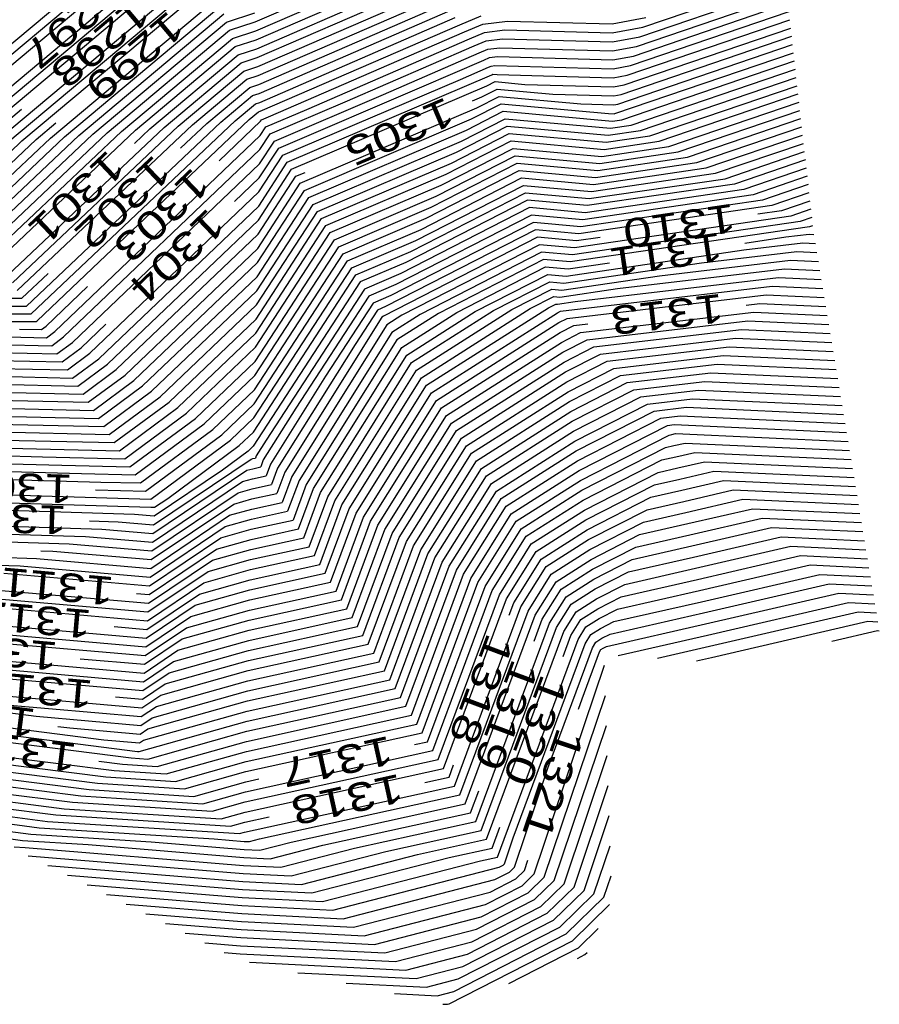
# Model space of a CAD drawing. Header units: feet. Extents: x -19835 to -19507, y 220308 to 220783.
# Tile 22 of 49: x -19538 to -19507, y 220308 to 220343. Entities that reach past the tile are written whole.
import ezdxf

# ---------------------------------------------------------------- set-up
doc = ezdxf.new("R2010")
doc.units = ezdxf.units.FT
doc.header["$LTSCALE"] = 25
doc.header["$MEASUREMENT"] = 0
for name, color, linetype in [('H1_HOEHENLINIEN', 86, 'CONTINUOUS'), ('H1_ZAEHLLIN_TXT', 3, 'CONTINUOUS'), ('H1_ZAEHLLINIEN', 11, 'CONTINUOUS')]:
    doc.layers.add(name, color=color, linetype=linetype)

msp = doc.modelspace()

# ---------------------------------------------------------------- linework, layer by layer
at = {"layer": 'H1_HOEHENLINIEN'}
for p, q in [((-19539.671, 220340.284), (-19531.8, 220346.879)), ((-19540.205, 220339.093), (-19531.597, 220346.305)), ((-19539.938, 220339.688), (-19531.699, 220346.592)), ((-19540.463, 220338.133), (-19531.395, 220345.732)), ((-19539.964, 220338.179), (-19531.294, 220345.445)), ((-19539.465, 220338.226), (-19531.192, 220345.158)), ((-19529.273, 220342.584), (-19523.778, 220344.969)), ((-19538.467, 220338.319), (-19530.99, 220344.585)), ((-19529.255, 220342.27), (-19523.61, 220344.721)), ((-19537.968, 220338.365), (-19530.888, 220344.298)), ((-19529.238, 220341.956), (-19523.441, 220344.473)), ((-19537.469, 220338.412), (-19530.787, 220344.011)), ((-19529.203, 220341.329), (-19523.104, 220343.976)), ((-19515.664, 220342.399), (-19510.656, 220344.104)), ((-19529.186, 220341.015), (-19522.935, 220343.728)), ((-19515.882, 220341.724), (-19510.592, 220343.526)), ((-19515.773, 220342.061), (-19510.624, 220343.815)), ((-19536.471, 220338.505), (-19530.584, 220343.438)), ((-19529.168, 220340.701), (-19522.766, 220343.48)), ((-19535.972, 220338.552), (-19530.483, 220343.151)), ((-19535.473, 220338.598), (-19530.382, 220342.864)), ((-19529.134, 220340.073), (-19522.429, 220342.983)), ((-19516.1, 220341.05), (-19510.528, 220342.948)), ((-19530.179, 220342.291), (-19529.273, 220342.584)), ((-19529.116, 220339.759), (-19522.26, 220342.735)), ((-19529.099, 220339.445), (-19522.092, 220342.487)), ((-19522.092, 220342.487), (-19521.337, 220342.801)), ((-19516.21, 220340.712), (-19510.497, 220342.658)), ((-19534.475, 220338.691), (-19530.179, 220342.291)), ((-19530.078, 220342.004), (-19529.255, 220342.27)), ((-19521.754, 220341.99), (-19521.22, 220342.213)), ((-19521.22, 220342.213), (-19520.504, 220342.304)), ((-19520.504, 220342.304), (-19516.739, 220342.2)), ((-19516.739, 220342.2), (-19515.664, 220342.399)), ((-19516.319, 220340.375), (-19510.465, 220342.369)), ((-19533.976, 220338.738), (-19530.078, 220342.004)), ((-19529.977, 220341.717), (-19529.238, 220341.956)), ((-19527.466, 220339.511), (-19521.754, 220341.99)), ((-19521.586, 220341.742), (-19521.162, 220341.919)), ((-19521.162, 220341.919), (-19520.593, 220341.991)), ((-19520.593, 220341.991), (-19516.731, 220341.884)), ((-19516.731, 220341.884), (-19515.773, 220342.061)), ((-19516.537, 220339.701), (-19510.401, 220341.791)), ((-19533.477, 220338.784), (-19529.977, 220341.717)), ((-19526.118, 220339.775), (-19521.586, 220341.742)), ((-19524.769, 220340.039), (-19521.417, 220341.494)), ((-19521.417, 220341.494), (-19521.104, 220341.625)), ((-19521.104, 220341.625), (-19520.683, 220341.678)), ((-19520.683, 220341.678), (-19516.723, 220341.568)), ((-19516.723, 220341.568), (-19515.882, 220341.724)), ((-19516.646, 220339.363), (-19510.369, 220341.501)), ((-19532.479, 220338.877), (-19529.774, 220341.144)), ((-19529.774, 220341.144), (-19529.203, 220341.329)), ((-19516.404, 220339.146), (-19510.337, 220341.212)), ((-19531.979, 220338.924), (-19529.673, 220340.857)), ((-19529.673, 220340.857), (-19529.186, 220341.015)), ((-19522.071, 220340.567), (-19521.08, 220340.998)), ((-19521.08, 220340.998), (-19520.987, 220341.036)), ((-19520.987, 220341.036), (-19520.863, 220341.052)), ((-19520.863, 220341.052), (-19516.708, 220340.937)), ((-19516.708, 220340.937), (-19516.1, 220341.05)), ((-19531.48, 220338.971), (-19529.571, 220340.57)), ((-19529.571, 220340.57), (-19529.168, 220340.701)), ((-19528.301, 220337.908), (-19522.071, 220340.567)), ((-19528.15, 220337.66), (-19520.966, 220340.727)), ((-19521.144, 220340.339), (-19520.855, 220340.487)), ((-19520.966, 220340.727), (-19520.927, 220340.747)), ((-19520.927, 220340.747), (-19520.781, 220340.734)), ((-19520.855, 220340.487), (-19519.802, 220340.392)), ((-19520.781, 220340.734), (-19516.7, 220340.622)), ((-19516.7, 220340.622), (-19516.21, 220340.712)), ((-19515.745, 220338.77), (-19510.274, 220340.634)), ((-19529.369, 220339.997), (-19529.134, 220340.073)), ((-19528, 220337.413), (-19521.144, 220340.339)), ((-19519.802, 220340.392), (-19516.693, 220340.306)), ((-19516.693, 220340.306), (-19516.319, 220340.375)), ((-19515.415, 220338.583), (-19510.242, 220340.345)), ((-19530.482, 220339.064), (-19529.369, 220339.997)), ((-19529.267, 220339.71), (-19529.116, 220339.759)), ((-19528.753, 220338.65), (-19526.118, 220339.775)), ((-19528.603, 220338.402), (-19524.769, 220340.039)), ((-19521.499, 220339.564), (-19520.713, 220339.967)), ((-19520.713, 220339.967), (-19517.843, 220339.707)), ((-19515.085, 220338.395), (-19510.21, 220340.055)), ((-19529.983, 220339.11), (-19529.267, 220339.71)), ((-19529.484, 220339.157), (-19529.166, 220339.423)), ((-19529.166, 220339.423), (-19529.099, 220339.445)), ((-19528.904, 220338.897), (-19527.466, 220339.511)), ((-19527.698, 220336.918), (-19521.499, 220339.564)), ((-19521.854, 220338.789), (-19520.571, 220339.446)), ((-19521.677, 220339.177), (-19520.642, 220339.707)), ((-19520.642, 220339.707), (-19516.864, 220339.364)), ((-19520.571, 220339.446), (-19516.727, 220339.098)), ((-19517.843, 220339.707), (-19516.677, 220339.675)), ((-19516.677, 220339.675), (-19516.537, 220339.701)), ((-19514.425, 220338.02), (-19510.146, 220339.477)), ((-19537.305, 220332.61), (-19530.482, 220339.064)), ((-19537.141, 220332.34), (-19529.983, 220339.11)), ((-19534.76, 220334.167), (-19529.484, 220339.157)), ((-19527.547, 220336.671), (-19521.677, 220339.177)), ((-19516.864, 220339.364), (-19516.67, 220339.359)), ((-19516.727, 220339.098), (-19516.404, 220339.146)), ((-19516.67, 220339.359), (-19516.646, 220339.363)), ((-19514.095, 220337.832), (-19510.114, 220339.188)), ((-19538.617, 220334.774), (-19534.475, 220338.691)), ((-19538.453, 220334.503), (-19533.976, 220338.738)), ((-19538.289, 220334.233), (-19533.477, 220338.784)), ((-19537.961, 220333.692), (-19532.479, 220338.877)), ((-19537.797, 220333.422), (-19531.979, 220338.924)), ((-19537.633, 220333.151), (-19531.48, 220338.971)), ((-19529.099, 220338.599), (-19528.904, 220338.897)), ((-19527.397, 220336.423), (-19521.854, 220338.789)), ((-19522.21, 220338.014), (-19520.428, 220338.926)), ((-19520.428, 220338.926), (-19516.876, 220338.604)), ((-19516.876, 220338.604), (-19515.745, 220338.77)), ((-19513.766, 220337.644), (-19510.083, 220338.899)), ((-19539.6, 220336.396), (-19537.469, 220338.412)), ((-19539.273, 220335.855), (-19536.471, 220338.505)), ((-19539.109, 220335.585), (-19535.972, 220338.552)), ((-19538.945, 220335.314), (-19535.473, 220338.598)), ((-19536.314, 220331.714), (-19529.099, 220338.599)), ((-19529.121, 220337.607), (-19528.603, 220338.402)), ((-19529.11, 220338.103), (-19528.753, 220338.65)), ((-19522.565, 220337.239), (-19520.286, 220338.406)), ((-19522.387, 220337.626), (-19520.357, 220338.666)), ((-19520.357, 220338.666), (-19516.95, 220338.357)), ((-19520.286, 220338.406), (-19517.024, 220338.11)), ((-19517.024, 220338.11), (-19515.085, 220338.395)), ((-19516.95, 220338.357), (-19515.415, 220338.583)), ((-19536.006, 220331.523), (-19529.11, 220338.103)), ((-19527.095, 220335.928), (-19522.21, 220338.014)), ((-19517.173, 220337.616), (-19514.425, 220338.02)), ((-19513.106, 220337.269), (-19510.019, 220338.32)), ((-19512.776, 220337.081), (-19509.987, 220338.031)), ((-19529.155, 220336.119), (-19528.15, 220337.66)), ((-19529.144, 220336.615), (-19528.301, 220337.908)), ((-19522.92, 220336.464), (-19520.144, 220337.885)), ((-19520.144, 220337.885), (-19517.173, 220337.616)), ((-19517.321, 220337.122), (-19513.766, 220337.644)), ((-19517.247, 220337.369), (-19514.095, 220337.832)), ((-19509.955, 220337.742), (-19512.446, 220336.893)), ((-19535.697, 220331.332), (-19529.121, 220337.607)), ((-19529.167, 220335.623), (-19528, 220337.413)), ((-19526.944, 220335.681), (-19522.387, 220337.626)), ((-19523.275, 220335.689), (-19520.001, 220337.365)), ((-19523.097, 220336.076), (-19520.073, 220337.625)), ((-19520.073, 220337.625), (-19517.247, 220337.369)), ((-19520.001, 220337.365), (-19517.321, 220337.122)), ((-19526.794, 220335.434), (-19522.565, 220337.239)), ((-19517.543, 220336.381), (-19512.776, 220337.081)), ((-19517.469, 220336.628), (-19513.106, 220337.269)), ((-19509.892, 220337.163), (-19511.787, 220336.518)), ((-19535.08, 220330.951), (-19529.144, 220336.615)), ((-19529.201, 220334.136), (-19527.547, 220336.671)), ((-19529.19, 220334.632), (-19527.698, 220336.918)), ((-19523.63, 220334.913), (-19519.859, 220336.845)), ((-19519.859, 220336.845), (-19517.469, 220336.628)), ((-19512.446, 220336.893), (-19517.618, 220336.134)), ((-19509.86, 220336.874), (-19511.457, 220336.33)), ((-19529.212, 220333.64), (-19527.397, 220336.423)), ((-19526.492, 220334.939), (-19522.92, 220336.464)), ((-19519.717, 220336.324), (-19523.985, 220334.138)), ((-19523.808, 220334.526), (-19519.788, 220336.584)), ((-19519.788, 220336.584), (-19517.543, 220336.381)), ((-19517.618, 220336.134), (-19519.717, 220336.324)), ((-19511.457, 220336.33), (-19517.84, 220335.393)), ((-19511.787, 220336.518), (-19517.766, 220335.64)), ((-19509.828, 220336.585), (-19511.127, 220336.142)), ((-19534.772, 220330.76), (-19529.155, 220336.119)), ((-19529.235, 220332.648), (-19527.095, 220335.928)), ((-19526.341, 220334.691), (-19523.097, 220336.076)), ((-19511.127, 220336.142), (-19517.914, 220335.146)), ((-19509.764, 220336.007), (-19510.467, 220335.767)), ((-19534.463, 220330.569), (-19529.167, 220335.623)), ((-19529.246, 220332.152), (-19526.944, 220335.681)), ((-19526.191, 220334.444), (-19523.275, 220335.689)), ((-19519.574, 220335.804), (-19524.341, 220333.363)), ((-19517.766, 220335.64), (-19519.574, 220335.804)), ((-19510.138, 220335.579), (-19518.137, 220334.405)), ((-19510.467, 220335.767), (-19518.063, 220334.652)), ((-19509.732, 220335.717), (-19510.138, 220335.579)), ((-19529.258, 220331.656), (-19526.794, 220335.434)), ((-19519.432, 220335.283), (-19524.696, 220332.588)), ((-19519.503, 220335.544), (-19524.518, 220332.976)), ((-19517.84, 220335.393), (-19519.503, 220335.544)), ((-19517.914, 220335.146), (-19519.432, 220335.283)), ((-19509.808, 220335.392), (-19518.211, 220334.158)), ((-19509.7, 220335.428), (-19509.808, 220335.392)), ((-19529.28, 220330.664), (-19526.492, 220334.939)), ((-19525.889, 220333.949), (-19523.63, 220334.913)), ((-19533.846, 220330.188), (-19529.19, 220334.632)), ((-19529.292, 220330.168), (-19526.341, 220334.691)), ((-19519.29, 220334.763), (-19524.13, 220332.284)), ((-19518.063, 220334.652), (-19519.29, 220334.763)), ((-19518.36, 220333.664), (-19512.117, 220334.58)), ((-19512.117, 220334.58), (-19510.042, 220334.826)), ((-19510.042, 220334.826), (-19509.603, 220334.806)), ((-19529.303, 220329.672), (-19526.191, 220334.444)), ((-19525.738, 220333.702), (-19523.808, 220334.526)), ((-19519.219, 220334.503), (-19523.485, 220332.318)), ((-19519.147, 220334.243), (-19522.841, 220332.351)), ((-19518.137, 220334.405), (-19519.219, 220334.503)), ((-19518.211, 220334.158), (-19519.147, 220334.243)), ((-19515.077, 220333.673), (-19510.473, 220334.218)), ((-19513.597, 220334.127), (-19510.258, 220334.522)), ((-19510.473, 220334.218), (-19509.499, 220334.173)), ((-19510.258, 220334.522), (-19509.551, 220334.489)), ((-19536.931, 220332.095), (-19534.76, 220334.167)), ((-19533.538, 220329.997), (-19529.201, 220334.136)), ((-19529.326, 220328.681), (-19525.889, 220333.949)), ((-19523.985, 220334.138), (-19525.588, 220333.454)), ((-19518.434, 220333.417), (-19513.597, 220334.127)), ((-19533.23, 220329.806), (-19529.212, 220333.64)), ((-19529.337, 220328.185), (-19525.738, 220333.702)), ((-19521.551, 220332.418), (-19519.005, 220333.722)), ((-19519.005, 220333.722), (-19518.36, 220333.664)), ((-19518.508, 220333.17), (-19515.077, 220333.673)), ((-19518.038, 220332.767), (-19510.904, 220333.611)), ((-19510.904, 220333.611), (-19509.394, 220333.541)), ((-19525.588, 220333.454), (-19529.349, 220327.689)), ((-19524.341, 220333.363), (-19525.286, 220332.96)), ((-19520.907, 220332.452), (-19518.934, 220333.462)), ((-19520.262, 220332.485), (-19518.863, 220333.202)), ((-19518.934, 220333.462), (-19518.434, 220333.417)), ((-19518.863, 220333.202), (-19518.508, 220333.17)), ((-19518.557, 220332.427), (-19511.119, 220333.307)), ((-19511.119, 220333.307), (-19509.342, 220333.225)), ((-19525.286, 220332.96), (-19527.854, 220329.023)), ((-19524.518, 220332.976), (-19525.135, 220332.712)), ((-19518.323, 220332.176), (-19511.334, 220333.003)), ((-19511.334, 220333.003), (-19509.29, 220332.909)), ((-19541.033, 220332.613), (-19537.305, 220332.61)), ((-19532.613, 220329.425), (-19529.235, 220332.648)), ((-19525.135, 220332.712), (-19526.812, 220330.142)), ((-19524.985, 220332.465), (-19525.769, 220331.262)), ((-19524.696, 220332.588), (-19524.985, 220332.465)), ((-19523.607, 220330.359), (-19520.262, 220332.485)), ((-19523.257, 220329.828), (-19518.973, 220332.552)), ((-19518.973, 220332.552), (-19518.72, 220332.681)), ((-19518.72, 220332.681), (-19518.656, 220332.676)), ((-19518.656, 220332.676), (-19518.038, 220332.767)), ((-19541.052, 220332.342), (-19537.141, 220332.34)), ((-19532.304, 220329.234), (-19529.246, 220332.152)), ((-19524.13, 220332.284), (-19524.656, 220331.95)), ((-19523.485, 220332.318), (-19524.481, 220331.685)), ((-19522.841, 220332.351), (-19524.306, 220331.42)), ((-19523.956, 220330.889), (-19521.551, 220332.418)), ((-19523.782, 220330.624), (-19520.907, 220332.452)), ((-19523.082, 220329.563), (-19518.662, 220332.373)), ((-19518.662, 220332.373), (-19518.557, 220332.427)), ((-19518.615, 220332.027), (-19518.323, 220332.176)), ((-19517.853, 220331.675), (-19511.765, 220332.395)), ((-19511.765, 220332.395), (-19509.186, 220332.276)), ((-19541.071, 220332.072), (-19537.157, 220332.07)), ((-19537.157, 220332.07), (-19536.971, 220332.065)), ((-19536.971, 220332.065), (-19536.931, 220332.095)), ((-19524.656, 220331.95), (-19527.988, 220326.631)), ((-19522.907, 220329.298), (-19518.615, 220332.027)), ((-19517.618, 220331.425), (-19511.981, 220332.092)), ((-19517.383, 220331.174), (-19512.196, 220331.788)), ((-19512.196, 220331.788), (-19509.081, 220331.644)), ((-19511.981, 220332.092), (-19509.133, 220331.96)), ((-19537.948, 220331.529), (-19536.605, 220331.499)), ((-19536.605, 220331.499), (-19536.314, 220331.714)), ((-19536.422, 220331.215), (-19536.006, 220331.523)), ((-19531.996, 220329.044), (-19529.258, 220331.656)), ((-19524.481, 220331.685), (-19527.737, 220326.488)), ((-19524.306, 220331.42), (-19527.486, 220326.345)), ((-19518.521, 220331.334), (-19517.853, 220331.675)), ((-19518.473, 220330.988), (-19517.618, 220331.425)), ((-19538.343, 220331.259), (-19536.422, 220331.215)), ((-19536.239, 220330.932), (-19535.697, 220331.332)), ((-19525.769, 220331.262), (-19528.491, 220326.918)), ((-19522.557, 220328.768), (-19518.521, 220331.334)), ((-19518.426, 220330.642), (-19517.383, 220331.174)), ((-19516.913, 220330.673), (-19512.627, 220331.18)), ((-19512.627, 220331.18), (-19508.977, 220331.012)), ((-19538.739, 220330.989), (-19536.239, 220330.932)), ((-19535.873, 220330.365), (-19535.08, 220330.951)), ((-19535.69, 220330.082), (-19534.772, 220330.76)), ((-19526.983, 220326.058), (-19523.956, 220330.889)), ((-19522.382, 220328.502), (-19518.473, 220330.988)), ((-19516.678, 220330.422), (-19512.842, 220330.876)), ((-19512.842, 220330.876), (-19508.924, 220330.696)), ((-19539.53, 220330.449), (-19535.873, 220330.365)), ((-19535.507, 220329.798), (-19534.463, 220330.569)), ((-19531.379, 220328.662), (-19529.28, 220330.664)), ((-19526.732, 220325.915), (-19523.782, 220330.624)), ((-19522.207, 220328.237), (-19518.426, 220330.642)), ((-19518.331, 220329.949), (-19516.913, 220330.673)), ((-19518.284, 220329.603), (-19516.678, 220330.422)), ((-19516.443, 220330.172), (-19513.057, 220330.573)), ((-19513.057, 220330.573), (-19508.872, 220330.379)), ((-19539.925, 220330.179), (-19535.69, 220330.082)), ((-19535.141, 220329.232), (-19533.846, 220330.188)), ((-19531.07, 220328.471), (-19529.292, 220330.168)), ((-19526.812, 220330.142), (-19528.742, 220327.061)), ((-19526.481, 220325.771), (-19523.607, 220330.359)), ((-19518.237, 220329.256), (-19516.443, 220330.172)), ((-19540.321, 220329.909), (-19535.507, 220329.798)), ((-19534.958, 220328.948), (-19533.538, 220329.997)), ((-19534.775, 220328.665), (-19533.23, 220329.806)), ((-19525.978, 220325.485), (-19523.257, 220329.828)), ((-19521.858, 220327.707), (-19518.331, 220329.949)), ((-19515.974, 220329.671), (-19513.488, 220329.965)), ((-19513.488, 220329.965), (-19508.768, 220329.747)), ((-19541.112, 220329.369), (-19535.141, 220329.232)), ((-19534.409, 220328.098), (-19532.613, 220329.425)), ((-19530.762, 220328.281), (-19529.303, 220329.672)), ((-19525.727, 220325.342), (-19523.082, 220329.563)), ((-19521.683, 220327.442), (-19518.284, 220329.603)), ((-19518.142, 220328.564), (-19515.974, 220329.671)), ((-19518.095, 220328.217), (-19515.739, 220329.42)), ((-19515.739, 220329.42), (-19513.704, 220329.661)), ((-19515.504, 220329.17), (-19513.919, 220329.357)), ((-19513.919, 220329.357), (-19508.663, 220329.115)), ((-19513.704, 220329.661), (-19508.715, 220329.431)), ((-19540.859, 220329.084), (-19534.958, 220328.948)), ((-19534.226, 220327.815), (-19532.304, 220329.234)), ((-19534.042, 220327.532), (-19531.996, 220329.044)), ((-19527.854, 220329.023), (-19528.993, 220327.205)), ((-19525.475, 220325.198), (-19522.907, 220329.298)), ((-19521.508, 220327.177), (-19518.237, 220329.256)), ((-19518.047, 220327.871), (-19515.504, 220329.17)), ((-19540.174, 220328.789), (-19534.775, 220328.665)), ((-19533.676, 220326.965), (-19531.379, 220328.662)), ((-19530.145, 220327.899), (-19529.326, 220328.681)), ((-19524.973, 220324.912), (-19522.557, 220328.768)), ((-19517.953, 220327.178), (-19515.034, 220328.669)), ((-19515.034, 220328.669), (-19514.35, 220328.75)), ((-19514.35, 220328.75), (-19508.559, 220328.482)), ((-19533.493, 220326.681), (-19531.07, 220328.471)), ((-19524.722, 220324.768), (-19522.382, 220328.502)), ((-19521.158, 220326.646), (-19518.142, 220328.564)), ((-19517.905, 220326.832), (-19514.799, 220328.418)), ((-19514.799, 220328.418), (-19514.565, 220328.446)), ((-19514.565, 220328.446), (-19508.507, 220328.166)), ((-19538.804, 220328.199), (-19534.409, 220328.098)), ((-19533.31, 220326.398), (-19530.762, 220328.281)), ((-19529.836, 220327.709), (-19529.337, 220328.185)), ((-19524.47, 220324.625), (-19522.207, 220328.237)), ((-19520.983, 220326.381), (-19518.095, 220328.217)), ((-19517.858, 220326.486), (-19514.739, 220328.078)), ((-19514.739, 220328.078), (-19514.644, 220328.1)), ((-19514.644, 220328.1), (-19514.515, 220328.13)), ((-19514.515, 220328.13), (-19508.454, 220327.85)), ((-19541.738, 220327.737), (-19537.435, 220327.61)), ((-19538.12, 220327.904), (-19534.226, 220327.815)), ((-19532.944, 220325.831), (-19530.145, 220327.899)), ((-19532.345, 220325.855), (-19529.836, 220327.709)), ((-19529.349, 220327.689), (-19529.528, 220327.518)), ((-19523.968, 220324.338), (-19521.858, 220327.707)), ((-19520.808, 220326.116), (-19518.047, 220327.871)), ((-19537.435, 220327.61), (-19534.042, 220327.532)), ((-19529.528, 220327.518), (-19530.428, 220326.853)), ((-19523.717, 220324.195), (-19521.683, 220327.442)), ((-19514.998, 220327.205), (-19514.504, 220327.318)), ((-19514.504, 220327.318), (-19513.84, 220327.471)), ((-19513.84, 220327.471), (-19508.35, 220327.218)), ((-19541.905, 220327.192), (-19536.065, 220327.02)), ((-19536.065, 220327.02), (-19533.676, 220326.965)), ((-19529.366, 220326.9), (-19529.083, 220326.963)), ((-19528.993, 220327.205), (-19529.083, 220326.963)), ((-19528.742, 220327.061), (-19528.894, 220326.651)), ((-19523.465, 220324.052), (-19521.508, 220327.177)), ((-19520.458, 220325.585), (-19517.953, 220327.178)), ((-19517.763, 220325.793), (-19514.998, 220327.205)), ((-19515.128, 220326.769), (-19514.435, 220326.926)), ((-19514.435, 220326.926), (-19513.502, 220327.142)), ((-19513.502, 220327.142), (-19508.298, 220326.902)), ((-19542.072, 220326.648), (-19534.695, 220326.43)), ((-19541.988, 220326.92), (-19535.38, 220326.725)), ((-19535.38, 220326.725), (-19533.493, 220326.681)), ((-19532.868, 220324.624), (-19529.573, 220326.843)), ((-19530.428, 220326.853), (-19532.829, 220325.236)), ((-19529.573, 220326.843), (-19529.366, 220326.9)), ((-19529.374, 220326.546), (-19528.894, 220326.651)), ((-19528.491, 220326.918), (-19528.705, 220326.34)), ((-19527.988, 220326.631), (-19528.327, 220325.718)), ((-19522.963, 220323.765), (-19521.158, 220326.646)), ((-19520.283, 220325.32), (-19517.905, 220326.832)), ((-19517.716, 220325.447), (-19515.128, 220326.769)), ((-19514.365, 220326.535), (-19513.165, 220326.813)), ((-19513.165, 220326.813), (-19508.245, 220326.585)), ((-19534.695, 220326.43), (-19533.31, 220326.398)), ((-19532.888, 220324.318), (-19529.724, 220326.448)), ((-19529.724, 220326.448), (-19529.374, 220326.546)), ((-19529.382, 220326.191), (-19528.705, 220326.34)), ((-19527.737, 220326.488), (-19528.138, 220325.406)), ((-19527.486, 220326.345), (-19527.949, 220325.095)), ((-19522.712, 220323.622), (-19520.983, 220326.381)), ((-19520.108, 220325.055), (-19517.858, 220326.486)), ((-19517.669, 220325.101), (-19515.257, 220326.332)), ((-19515.257, 220326.332), (-19514.365, 220326.535)), ((-19542.239, 220326.103), (-19533.326, 220325.84)), ((-19532.907, 220324.012), (-19529.875, 220326.053)), ((-19529.875, 220326.053), (-19529.382, 220326.191)), ((-19527.571, 220324.472), (-19526.983, 220326.058)), ((-19527.383, 220324.161), (-19526.732, 220325.915)), ((-19522.46, 220323.478), (-19520.808, 220326.116)), ((-19514.226, 220325.752), (-19512.49, 220326.154)), ((-19512.49, 220326.154), (-19508.141, 220325.953)), ((-19533.516, 220325.296), (-19542.406, 220325.559)), ((-19542.323, 220325.831), (-19532.943, 220325.554)), ((-19533.326, 220325.84), (-19532.944, 220325.831)), ((-19532.943, 220325.554), (-19532.81, 220325.543)), ((-19532.81, 220325.543), (-19532.345, 220325.855)), ((-19529.398, 220325.482), (-19528.327, 220325.718)), ((-19527.194, 220323.85), (-19526.481, 220325.771)), ((-19521.958, 220323.192), (-19520.458, 220325.585)), ((-19519.759, 220324.525), (-19517.763, 220325.793)), ((-19515.516, 220325.459), (-19514.226, 220325.752)), ((-19514.156, 220325.361), (-19512.152, 220325.825)), ((-19512.152, 220325.825), (-19508.089, 220325.637)), ((-19532.829, 220325.236), (-19533.516, 220325.296)), ((-19532.947, 220323.399), (-19530.177, 220325.264)), ((-19530.177, 220325.264), (-19529.398, 220325.482)), ((-19529.406, 220325.128), (-19528.138, 220325.406)), ((-19526.816, 220323.227), (-19525.978, 220325.485)), ((-19526.627, 220322.916), (-19525.727, 220325.342)), ((-19526.438, 220322.605), (-19525.475, 220325.198)), ((-19521.707, 220323.048), (-19520.283, 220325.32)), ((-19519.584, 220324.259), (-19517.716, 220325.447)), ((-19517.574, 220324.408), (-19515.516, 220325.459)), ((-19515.645, 220325.022), (-19514.156, 220325.361)), ((-19514.086, 220324.97), (-19511.814, 220325.495)), ((-19511.814, 220325.495), (-19508.037, 220325.321)), ((-19542.573, 220325.014), (-19534.662, 220324.781)), ((-19532.966, 220323.093), (-19530.329, 220324.869)), ((-19530.329, 220324.869), (-19529.406, 220325.128)), ((-19529.414, 220324.773), (-19527.949, 220325.095)), ((-19526.06, 220321.982), (-19524.973, 220324.912)), ((-19521.455, 220322.905), (-19520.108, 220325.055)), ((-19519.409, 220323.994), (-19517.669, 220325.101)), ((-19517.527, 220324.062), (-19515.645, 220325.022)), ((-19515.775, 220324.586), (-19514.086, 220324.97)), ((-19542.657, 220324.742), (-19535.235, 220324.523)), ((-19535.235, 220324.523), (-19532.888, 220324.318)), ((-19534.662, 220324.781), (-19532.868, 220324.624)), ((-19530.48, 220324.474), (-19529.414, 220324.773)), ((-19525.871, 220321.671), (-19524.722, 220324.768)), ((-19525.682, 220321.36), (-19524.47, 220324.625)), ((-19520.953, 220322.618), (-19519.759, 220324.525)), ((-19517.479, 220323.715), (-19515.775, 220324.586)), ((-19513.947, 220324.187), (-19511.139, 220324.837)), ((-19513.878, 220323.796), (-19510.802, 220324.507)), ((-19511.139, 220324.837), (-19507.932, 220324.689)), ((-19510.802, 220324.507), (-19507.88, 220324.372)), ((-19542.74, 220324.47), (-19535.808, 220324.265)), ((-19535.808, 220324.265), (-19532.907, 220324.012)), ((-19532.986, 220322.787), (-19530.48, 220324.474)), ((-19529.438, 220323.709), (-19527.383, 220324.161)), ((-19529.43, 220324.064), (-19527.571, 220324.472)), ((-19525.304, 220320.737), (-19523.968, 220324.338)), ((-19525.115, 220320.426), (-19523.717, 220324.195)), ((-19520.701, 220322.475), (-19519.584, 220324.259)), ((-19519.059, 220323.464), (-19517.574, 220324.408)), ((-19516.034, 220323.713), (-19513.947, 220324.187)), ((-19513.808, 220323.405), (-19510.464, 220324.178)), ((-19510.464, 220324.178), (-19507.828, 220324.056)), ((-19542.907, 220323.925), (-19536.954, 220323.75)), ((-19530.782, 220323.685), (-19529.43, 220324.064)), ((-19529.445, 220323.355), (-19527.194, 220323.85)), ((-19524.926, 220320.114), (-19523.465, 220324.052)), ((-19520.45, 220322.332), (-19519.409, 220323.994)), ((-19518.884, 220323.199), (-19517.527, 220324.062)), ((-19542.991, 220323.653), (-19537.527, 220323.492)), ((-19537.527, 220323.492), (-19532.966, 220323.093)), ((-19536.954, 220323.75), (-19532.947, 220323.399)), ((-19533.025, 220322.175), (-19530.782, 220323.685)), ((-19530.933, 220323.29), (-19529.438, 220323.709)), ((-19524.549, 220319.492), (-19522.963, 220323.765)), ((-19524.36, 220319.181), (-19522.712, 220323.622)), ((-19524.171, 220318.869), (-19522.46, 220323.478)), ((-19518.709, 220322.933), (-19517.479, 220323.715)), ((-19517.385, 220323.023), (-19516.034, 220323.713)), ((-19516.163, 220323.276), (-19513.878, 220323.796)), ((-19513.669, 220322.622), (-19509.789, 220323.519)), ((-19509.789, 220323.519), (-19507.723, 220323.424)), ((-19538.1, 220323.234), (-19532.986, 220322.787)), ((-19533.044, 220321.869), (-19530.933, 220323.29)), ((-19531.084, 220322.895), (-19529.445, 220323.355)), ((-19529.461, 220322.646), (-19526.816, 220323.227)), ((-19523.793, 220318.247), (-19521.958, 220323.192)), ((-19519.948, 220322.045), (-19519.059, 220323.464)), ((-19519.696, 220321.902), (-19518.884, 220323.199)), ((-19517.337, 220322.676), (-19516.163, 220323.276)), ((-19516.293, 220322.839), (-19513.808, 220323.405)), ((-19513.599, 220322.231), (-19509.451, 220323.19)), ((-19509.451, 220323.19), (-19507.671, 220323.108)), ((-19533.064, 220321.563), (-19531.084, 220322.895)), ((-19529.469, 220322.291), (-19526.627, 220322.916)), ((-19523.604, 220317.935), (-19521.707, 220323.048)), ((-19523.415, 220317.624), (-19521.455, 220322.905)), ((-19519.445, 220321.759), (-19518.709, 220322.933)), ((-19518.359, 220322.403), (-19517.385, 220323.023)), ((-19517.29, 220322.33), (-19516.293, 220322.839)), ((-19513.529, 220321.84), (-19509.114, 220322.861)), ((-19509.114, 220322.861), (-19507.619, 220322.792)), ((-19539.82, 220322.461), (-19533.044, 220321.869)), ((-19539.247, 220322.719), (-19533.025, 220322.175)), ((-19531.387, 220322.106), (-19529.461, 220322.646)), ((-19529.477, 220321.937), (-19526.438, 220322.605)), ((-19523.037, 220317.002), (-19520.953, 220322.618)), ((-19522.848, 220316.69), (-19520.701, 220322.475)), ((-19518.184, 220322.138), (-19517.337, 220322.676)), ((-19516.552, 220321.966), (-19513.669, 220322.622)), ((-19540.393, 220322.203), (-19533.064, 220321.563)), ((-19533.103, 220320.95), (-19531.387, 220322.106)), ((-19531.538, 220321.711), (-19529.469, 220322.291)), ((-19522.659, 220316.379), (-19520.45, 220322.332)), ((-19518.943, 220321.472), (-19518.359, 220322.403)), ((-19518.691, 220321.329), (-19518.184, 220322.138)), ((-19518.009, 220321.873), (-19517.29, 220322.33)), ((-19516.681, 220321.53), (-19513.599, 220322.231)), ((-19513.39, 220321.057), (-19508.439, 220322.202)), ((-19508.439, 220322.202), (-19507.514, 220322.159)), ((-19531.689, 220321.316), (-19529.477, 220321.937)), ((-19529.493, 220321.228), (-19526.06, 220321.982)), ((-19522.281, 220315.756), (-19519.948, 220322.045)), ((-19522.092, 220315.445), (-19519.696, 220321.902)), ((-19521.904, 220315.134), (-19519.445, 220321.759)), ((-19518.44, 220321.185), (-19518.009, 220321.873)), ((-19517.195, 220321.638), (-19516.552, 220321.966)), ((-19516.811, 220321.093), (-19513.529, 220321.84)), ((-19513.32, 220320.666), (-19508.101, 220321.873)), ((-19508.101, 220321.873), (-19507.462, 220321.843)), ((-19542.112, 220321.43), (-19533.123, 220320.644)), ((-19541.539, 220321.687), (-19533.103, 220320.95)), ((-19533.123, 220320.644), (-19531.538, 220321.711)), ((-19529.501, 220320.873), (-19525.871, 220321.671)), ((-19521.526, 220314.511), (-19518.943, 220321.472)), ((-19517.66, 220321.342), (-19517.195, 220321.638)), ((-19517.148, 220321.291), (-19516.681, 220321.53)), ((-19513.251, 220320.275), (-19507.764, 220321.543)), ((-19507.764, 220321.543), (-19507.41, 220321.527)), ((-19542.685, 220321.172), (-19533.142, 220320.338)), ((-19533.142, 220320.338), (-19531.689, 220321.316)), ((-19531.991, 220320.527), (-19529.493, 220321.228)), ((-19529.509, 220320.518), (-19525.682, 220321.36)), ((-19521.337, 220314.2), (-19518.691, 220321.329)), ((-19521.148, 220313.889), (-19518.44, 220321.185)), ((-19517.938, 220320.899), (-19517.66, 220321.342)), ((-19517.686, 220320.755), (-19517.485, 220321.077)), ((-19517.485, 220321.077), (-19517.148, 220321.291)), ((-19517.101, 220320.945), (-19516.811, 220321.093)), ((-19516.527, 220320.343), (-19513.39, 220321.057)), ((-19532.143, 220320.132), (-19529.501, 220320.873)), ((-19529.524, 220319.809), (-19525.304, 220320.737)), ((-19520.77, 220313.266), (-19517.938, 220320.899)), ((-19520.214, 220313.944), (-19517.686, 220320.755)), ((-19517.435, 220320.612), (-19517.31, 220320.812)), ((-19517.31, 220320.812), (-19517.101, 220320.945)), ((-19543.831, 220320.656), (-19533.181, 220319.726)), ((-19533.181, 220319.726), (-19531.991, 220320.527)), ((-19532.294, 220319.737), (-19529.509, 220320.518)), ((-19529.532, 220319.455), (-19525.115, 220320.426)), ((-19519.005, 220316.381), (-19517.435, 220320.612)), ((-19515.151, 220320.249), (-19513.32, 220320.666)), ((-19542.924, 220320.269), (-19533.201, 220319.419)), ((-19533.201, 220319.419), (-19532.143, 220320.132)), ((-19529.54, 220319.1), (-19524.926, 220320.114)), ((-19513.774, 220320.156), (-19513.251, 220320.275)), ((-19541.734, 220319.857), (-19533.22, 220319.113)), ((-19533.22, 220319.113), (-19532.294, 220319.737)), ((-19532.596, 220318.948), (-19529.524, 220319.809)), ((-19519.475, 220312.674), (-19517.011, 220319.997)), ((-19532.747, 220318.553), (-19529.532, 220319.455)), ((-19529.556, 220318.391), (-19524.549, 220319.492)), ((-19539.354, 220319.034), (-19533.259, 220318.501)), ((-19532.898, 220318.158), (-19529.54, 220319.1)), ((-19529.564, 220318.037), (-19524.36, 220319.181)), ((-19542.436, 220318.907), (-19536.975, 220318.21)), ((-19533.259, 220318.501), (-19532.596, 220318.948)), ((-19529.572, 220317.682), (-19524.171, 220318.869)), ((-19519.126, 220312.558), (-19516.978, 220318.941)), ((-19541.926, 220318.322), (-19534.595, 220317.386)), ((-19538.165, 220318.622), (-19533.279, 220318.195)), ((-19533.279, 220318.195), (-19532.747, 220318.553)), ((-19533.201, 220317.369), (-19529.556, 220318.391)), ((-19541.671, 220318.03), (-19533.406, 220316.974)), ((-19536.975, 220318.21), (-19533.299, 220317.889)), ((-19533.352, 220316.974), (-19529.564, 220318.037)), ((-19533.299, 220317.889), (-19532.898, 220318.158)), ((-19529.588, 220316.973), (-19523.793, 220318.247)), ((-19541.417, 220317.737), (-19533.639, 220316.744)), ((-19533.048, 220316.707), (-19529.572, 220317.682)), ((-19529.603, 220316.264), (-19523.415, 220317.624)), ((-19529.596, 220316.618), (-19523.604, 220317.935)), ((-19518.776, 220312.441), (-19516.944, 220317.886)), ((-19534.595, 220317.386), (-19533.338, 220317.276)), ((-19533.338, 220317.276), (-19533.201, 220317.369)), ((-19540.907, 220317.153), (-19534.225, 220316.299)), ((-19533.406, 220316.974), (-19533.357, 220316.97)), ((-19533.357, 220316.97), (-19533.352, 220316.974)), ((-19532.403, 220316.183), (-19529.588, 220316.973)), ((-19529.619, 220315.555), (-19523.037, 220317.002)), ((-19540.653, 220316.86), (-19534.518, 220316.077)), ((-19540.398, 220316.568), (-19534.811, 220315.854)), ((-19533.639, 220316.744), (-19533.048, 220316.707)), ((-19532.081, 220315.921), (-19529.596, 220316.618)), ((-19529.627, 220315.2), (-19522.848, 220316.69)), ((-19534.225, 220316.299), (-19532.403, 220316.183)), ((-19531.758, 220315.659), (-19529.603, 220316.264)), ((-19529.635, 220314.845), (-19522.659, 220316.379)), ((-19520.174, 220312.908), (-19519.005, 220316.381)), ((-19539.889, 220315.983), (-19535.397, 220315.409)), ((-19534.518, 220316.077), (-19532.081, 220315.921)), ((-19539.634, 220315.69), (-19535.69, 220315.187)), ((-19534.811, 220315.854), (-19531.758, 220315.659)), ((-19531.113, 220315.136), (-19529.619, 220315.555)), ((-19529.651, 220314.136), (-19522.281, 220315.756)), ((-19518.078, 220312.207), (-19516.877, 220315.774)), ((-19539.379, 220315.398), (-19535.983, 220314.964)), ((-19535.69, 220315.187), (-19530.79, 220314.874)), ((-19535.397, 220315.409), (-19531.113, 220315.136)), ((-19530.79, 220314.874), (-19529.627, 220315.2)), ((-19529.123, 220313.9), (-19522.092, 220315.445)), ((-19535.983, 220314.964), (-19530.468, 220314.612)), ((-19530.468, 220314.612), (-19529.635, 220314.845)), ((-19528.014, 220313.791), (-19521.904, 220315.134)), ((-19538.87, 220314.813), (-19536.569, 220314.519)), ((-19538.615, 220314.521), (-19536.862, 220314.297)), ((-19536.569, 220314.519), (-19529.823, 220314.088)), ((-19525.795, 220313.573), (-19521.526, 220314.511)), ((-19517.728, 220312.09), (-19516.844, 220314.719)), ((-19538.36, 220314.228), (-19537.155, 220314.074)), ((-19536.862, 220314.297), (-19530.717, 220313.904)), ((-19529.823, 220314.088), (-19529.651, 220314.136)), ((-19524.686, 220313.464), (-19521.337, 220314.2)), ((-19537.155, 220314.074), (-19532.931, 220313.804)), ((-19532.931, 220313.804), (-19529.67, 220313.535)), ((-19530.717, 220313.904), (-19529.66, 220313.817)), ((-19529.66, 220313.817), (-19529.479, 220313.808)), ((-19529.479, 220313.808), (-19529.123, 220313.9)), ((-19529.113, 220313.507), (-19528.014, 220313.791)), ((-19523.577, 220313.355), (-19521.148, 220313.889)), ((-19520.523, 220313.025), (-19520.214, 220313.944)), ((-19537.741, 220313.629), (-19537.357, 220313.605)), ((-19537.357, 220313.605), (-19529.691, 220312.972)), ((-19529.67, 220313.535), (-19529.113, 220313.507)), ((-19528.381, 220312.906), (-19525.795, 220313.573)), ((-19528.015, 220312.605), (-19524.686, 220313.464)), ((-19517.379, 220311.973), (-19516.81, 220313.663)), ((-19537.249, 220313.313), (-19529.701, 220312.69)), ((-19527.649, 220312.305), (-19523.577, 220313.355)), ((-19526.917, 220311.703), (-19521.359, 220313.137)), ((-19521.359, 220313.137), (-19520.77, 220313.266)), ((-19536.56, 220312.974), (-19529.711, 220312.408)), ((-19529.691, 220312.972), (-19528.381, 220312.906)), ((-19526.551, 220311.403), (-19520.706, 220312.91)), ((-19520.706, 220312.91), (-19520.569, 220312.98)), ((-19520.569, 220312.98), (-19520.523, 220313.025)), ((-19520.348, 220312.739), (-19520.174, 220312.908)), ((-19529.711, 220312.408), (-19527.649, 220312.305)), ((-19529.701, 220312.69), (-19528.015, 220312.605)), ((-19526.185, 220311.102), (-19520.866, 220312.474)), ((-19520.866, 220312.474), (-19520.348, 220312.739)), ((-19519.906, 220312.256), (-19519.475, 220312.674)), ((-19519.685, 220312.014), (-19519.126, 220312.558)), ((-19519.464, 220311.773), (-19518.776, 220312.441)), ((-19535.183, 220312.295), (-19529.731, 220311.845)), ((-19521.185, 220311.602), (-19519.906, 220312.256)), ((-19519.022, 220311.29), (-19518.078, 220312.207)), ((-19518.801, 220311.048), (-19517.728, 220312.09)), ((-19534.494, 220311.955), (-19529.742, 220311.563)), ((-19529.731, 220311.845), (-19526.917, 220311.703)), ((-19521.504, 220310.729), (-19519.464, 220311.773)), ((-19521.345, 220311.165), (-19519.685, 220312.014)), ((-19518.58, 220310.807), (-19517.379, 220311.973)), ((-19533.805, 220311.616), (-19529.752, 220311.281)), ((-19529.742, 220311.563), (-19526.551, 220311.403)), ((-19525.453, 220310.501), (-19521.185, 220311.602)), ((-19518.139, 220310.324), (-19516.829, 220311.595)), ((-19529.752, 220311.281), (-19526.185, 220311.102)), ((-19525.087, 220310.2), (-19521.345, 220311.165)), ((-19521.983, 220309.421), (-19518.801, 220311.048)), ((-19521.824, 220309.857), (-19519.022, 220311.29)), ((-19532.428, 220310.937), (-19529.772, 220310.718)), ((-19529.772, 220310.718), (-19525.453, 220310.501)), ((-19524.721, 220309.9), (-19521.504, 220310.729)), ((-19522.143, 220308.985), (-19518.58, 220310.807)), ((-19517.918, 220310.082), (-19517.226, 220310.754)), ((-19531.739, 220310.598), (-19529.782, 220310.436)), ((-19529.782, 220310.436), (-19525.087, 220310.2)), ((-19531.051, 220310.258), (-19529.793, 220310.154)), ((-19529.793, 220310.154), (-19524.721, 220309.9)), ((-19522.462, 220308.112), (-19518.139, 220310.324)), ((-19520.364, 220308.831), (-19517.918, 220310.082)), ((-19523.989, 220309.299), (-19521.824, 220309.857)), ((-19517.959, 220309.707), (-19517.697, 220309.841)), ((-19517.697, 220309.841), (-19517.622, 220309.913)), ((-19529.472, 220309.574), (-19523.989, 220309.299)), ((-19523.623, 220308.998), (-19521.983, 220309.421)), ((-19527.775, 220309.206), (-19523.623, 220308.998)), ((-19523.257, 220308.697), (-19522.143, 220308.985)), ((-19526.078, 220308.839), (-19523.257, 220308.697)), ((-19522.685, 220308.104), (-19522.525, 220308.096)), ((-19522.525, 220308.096), (-19522.462, 220308.112))]:
    msp.add_line(p, q, dxfattribs=at)
at = {"layer": 'H1_ZAEHLLINIEN'}
for p, q in [((-19529.221, 220341.642), (-19523.272, 220344.225)), ((-19529.151, 220340.387), (-19522.598, 220343.232)), ((-19515.991, 220341.387), (-19510.56, 220343.237)), ((-19530.28, 220342.578), (-19529.29, 220342.898)), ((-19534.974, 220338.645), (-19530.28, 220342.578)), ((-19521.923, 220342.239), (-19521.279, 220342.507)), ((-19521.279, 220342.507), (-19520.414, 220342.616)), ((-19520.414, 220342.616), (-19516.746, 220342.515)), ((-19516.746, 220342.515), (-19515.555, 220342.736)), ((-19528.815, 220339.247), (-19521.923, 220342.239)), ((-19516.428, 220340.038), (-19510.433, 220342.08)), ((-19529.875, 220341.431), (-19529.221, 220341.642)), ((-19532.978, 220338.831), (-19529.875, 220341.431)), ((-19523.42, 220340.303), (-19521.248, 220341.246)), ((-19521.248, 220341.246), (-19521.045, 220341.33)), ((-19521.045, 220341.33), (-19520.773, 220341.365)), ((-19520.773, 220341.365), (-19516.716, 220341.253)), ((-19516.716, 220341.253), (-19515.991, 220341.387)), ((-19516.074, 220338.958), (-19510.306, 220340.923)), ((-19530.981, 220339.017), (-19529.47, 220340.284)), ((-19529.47, 220340.284), (-19529.151, 220340.387)), ((-19528.452, 220338.155), (-19523.42, 220340.303)), ((-19521.322, 220339.952), (-19520.784, 220340.227)), ((-19520.784, 220340.227), (-19518.823, 220340.049)), ((-19521.642, 220339.815), (-19521.322, 220339.952)), ((-19518.823, 220340.049), (-19516.685, 220339.99)), ((-19516.685, 220339.99), (-19516.428, 220340.038)), ((-19514.755, 220338.207), (-19510.178, 220339.766)), ((-19538.966, 220338.272), (-19537.481, 220339.517)), ((-19536.97, 220338.459), (-19536.281, 220339.036)), ((-19530.54, 220337.709), (-19529.087, 220339.095)), ((-19529.087, 220339.095), (-19529.055, 220339.145)), ((-19529.055, 220339.145), (-19528.815, 220339.247)), ((-19522.032, 220338.402), (-19520.5, 220339.186)), ((-19520.5, 220339.186), (-19516.802, 220338.851)), ((-19533.517, 220338.321), (-19532.978, 220338.831)), ((-19531.901, 220338.148), (-19530.981, 220339.017)), ((-19516.802, 220338.851), (-19516.074, 220338.958)), ((-19539.436, 220336.126), (-19536.97, 220338.459)), ((-19538.781, 220335.044), (-19534.974, 220338.645)), ((-19527.246, 220336.176), (-19522.032, 220338.402)), ((-19513.436, 220337.456), (-19510.051, 220338.609)), ((-19529.133, 220337.111), (-19528.452, 220338.155)), ((-19522.742, 220336.851), (-19520.215, 220338.145)), ((-19520.215, 220338.145), (-19517.098, 220337.863)), ((-19517.098, 220337.863), (-19514.755, 220338.207)), ((-19527.849, 220337.165), (-19527.528, 220337.302)), ((-19517.395, 220336.875), (-19513.436, 220337.456)), ((-19509.923, 220337.453), (-19512.116, 220336.706)), ((-19530.004, 220336.28), (-19529.133, 220337.111)), ((-19529.178, 220335.127), (-19527.849, 220337.165)), ((-19523.453, 220335.301), (-19519.93, 220337.105)), ((-19519.93, 220337.105), (-19517.395, 220336.875)), ((-19526.643, 220335.186), (-19522.742, 220336.851)), ((-19512.116, 220336.706), (-19517.692, 220335.887)), ((-19509.796, 220336.296), (-19510.797, 220335.955)), ((-19529.224, 220333.144), (-19527.246, 220336.176)), ((-19519.646, 220336.064), (-19524.163, 220333.751)), ((-19517.692, 220335.887), (-19519.646, 220336.064)), ((-19510.797, 220335.955), (-19511.623, 220335.834)), ((-19526.04, 220334.197), (-19523.453, 220335.301)), ((-19534.155, 220330.379), (-19529.178, 220335.127)), ((-19529.269, 220331.16), (-19526.643, 220335.186)), ((-19519.361, 220335.023), (-19524.775, 220332.251)), ((-19517.989, 220334.899), (-19519.361, 220335.023)), ((-19517.163, 220335.02), (-19517.989, 220334.899)), ((-19512.086, 220334.821), (-19510.636, 220335.034)), ((-19510.636, 220335.034), (-19509.827, 220335.13)), ((-19509.827, 220335.13), (-19509.656, 220335.122)), ((-19529.315, 220329.176), (-19526.04, 220334.197)), ((-19522.196, 220332.385), (-19519.076, 220333.982)), ((-19519.076, 220333.982), (-19518.285, 220333.911)), ((-19518.285, 220333.911), (-19516.835, 220334.124)), ((-19516.557, 220333.22), (-19510.688, 220333.914)), ((-19510.688, 220333.914), (-19509.447, 220333.857)), ((-19537.469, 220332.881), (-19536.55, 220333.75)), ((-19524.163, 220333.751), (-19525.437, 220333.207)), ((-19536.623, 220331.904), (-19535.17, 220333.29)), ((-19525.437, 220333.207), (-19528.896, 220327.904)), ((-19518.582, 220332.923), (-19516.557, 220333.22)), ((-19541.014, 220332.883), (-19537.469, 220332.881)), ((-19532.921, 220329.616), (-19529.224, 220333.144)), ((-19519.617, 220332.519), (-19518.791, 220332.942)), ((-19518.791, 220332.942), (-19518.582, 220332.923)), ((-19523.432, 220330.094), (-19519.617, 220332.519)), ((-19512.038, 220332.641), (-19511.55, 220332.699)), ((-19511.55, 220332.699), (-19509.238, 220332.592)), ((-19524.831, 220332.215), (-19528.239, 220326.775)), ((-19524.775, 220332.251), (-19524.831, 220332.215)), ((-19524.131, 220331.154), (-19522.196, 220332.385)), ((-19537.552, 220331.8), (-19536.788, 220331.782)), ((-19536.788, 220331.782), (-19536.623, 220331.904)), ((-19535.389, 220331.141), (-19534.518, 220331.972)), ((-19518.568, 220331.68), (-19518.088, 220331.926)), ((-19518.088, 220331.926), (-19517.599, 220331.983)), ((-19522.732, 220329.033), (-19518.568, 220331.68)), ((-19517.148, 220330.924), (-19512.411, 220331.484)), ((-19512.411, 220331.484), (-19509.029, 220331.328)), ((-19536.056, 220330.649), (-19535.389, 220331.141)), ((-19531.687, 220328.853), (-19529.269, 220331.16)), ((-19527.234, 220326.201), (-19524.131, 220331.154)), ((-19518.379, 220330.295), (-19517.148, 220330.924)), ((-19539.134, 220330.719), (-19536.056, 220330.649)), ((-19535.324, 220329.515), (-19534.155, 220330.379)), ((-19526.229, 220325.628), (-19523.432, 220330.094)), ((-19522.032, 220327.972), (-19518.379, 220330.295)), ((-19516.209, 220329.921), (-19513.273, 220330.269)), ((-19513.273, 220330.269), (-19508.82, 220330.063)), ((-19518.189, 220328.91), (-19516.209, 220329.921)), ((-19540.716, 220329.639), (-19535.324, 220329.515)), ((-19534.592, 220328.382), (-19532.921, 220329.616)), ((-19530.453, 220328.09), (-19529.315, 220329.176)), ((-19525.224, 220325.055), (-19522.732, 220329.033)), ((-19515.269, 220328.919), (-19514.134, 220329.054)), ((-19514.134, 220329.054), (-19508.611, 220328.799)), ((-19533.859, 220327.248), (-19531.687, 220328.853)), ((-19521.333, 220326.911), (-19518.189, 220328.91)), ((-19518, 220327.525), (-19515.269, 220328.919)), ((-19539.489, 220328.494), (-19534.592, 220328.382)), ((-19533.127, 220326.115), (-19530.453, 220328.09)), ((-19524.219, 220324.482), (-19522.032, 220327.972)), ((-19528.896, 220327.904), (-19529.244, 220327.348)), ((-19517.811, 220326.14), (-19514.869, 220327.642)), ((-19514.869, 220327.642), (-19514.574, 220327.709)), ((-19514.574, 220327.709), (-19514.177, 220327.801)), ((-19514.177, 220327.801), (-19508.402, 220327.534)), ((-19541.821, 220327.464), (-19536.75, 220327.315)), ((-19536.75, 220327.315), (-19533.859, 220327.248)), ((-19529.358, 220327.255), (-19529.272, 220327.274)), ((-19529.244, 220327.348), (-19529.272, 220327.274)), ((-19520.633, 220325.851), (-19518, 220327.525)), ((-19532.849, 220324.93), (-19529.422, 220327.237)), ((-19529.422, 220327.237), (-19529.358, 220327.255)), ((-19528.239, 220326.775), (-19528.516, 220326.029)), ((-19523.214, 220323.908), (-19521.333, 220326.911)), ((-19514.295, 220326.144), (-19512.827, 220326.483)), ((-19512.827, 220326.483), (-19508.193, 220326.269)), ((-19534.884, 220326.161), (-19534.01, 220326.135)), ((-19534.01, 220326.135), (-19533.127, 220326.115)), ((-19529.39, 220325.837), (-19528.516, 220326.029)), ((-19527.76, 220324.784), (-19527.234, 220326.201)), ((-19519.934, 220324.79), (-19517.811, 220326.14)), ((-19517.621, 220324.754), (-19515.386, 220325.895)), ((-19515.386, 220325.895), (-19514.295, 220326.144)), ((-19532.927, 220323.706), (-19530.026, 220325.658)), ((-19530.026, 220325.658), (-19529.39, 220325.837)), ((-19527.005, 220323.539), (-19526.229, 220325.628)), ((-19522.209, 220323.335), (-19520.633, 220325.851)), ((-19535.091, 220325.068), (-19534.089, 220325.039)), ((-19534.089, 220325.039), (-19532.849, 220324.93)), ((-19526.249, 220322.293), (-19525.224, 220325.055)), ((-19514.017, 220324.579), (-19511.477, 220325.166)), ((-19511.477, 220325.166), (-19507.984, 220325.005)), ((-19529.422, 220324.419), (-19527.76, 220324.784)), ((-19521.204, 220322.762), (-19519.934, 220324.79)), ((-19519.234, 220323.729), (-19517.621, 220324.754)), ((-19515.904, 220324.149), (-19514.017, 220324.579)), ((-19530.631, 220324.079), (-19529.422, 220324.419)), ((-19525.493, 220321.048), (-19524.219, 220324.482)), ((-19536.804, 220324.02), (-19536.381, 220324.007)), ((-19536.381, 220324.007), (-19532.927, 220323.706)), ((-19533.005, 220322.481), (-19530.631, 220324.079)), ((-19524.737, 220319.803), (-19523.214, 220323.908)), ((-19517.432, 220323.369), (-19515.904, 220324.149)), ((-19513.738, 220323.013), (-19510.127, 220323.849)), ((-19510.127, 220323.849), (-19507.775, 220323.74)), ((-19529.453, 220323), (-19527.005, 220323.539)), ((-19520.199, 220322.189), (-19519.234, 220323.729)), ((-19523.982, 220318.558), (-19522.209, 220323.335)), ((-19518.534, 220322.668), (-19517.432, 220323.369)), ((-19531.236, 220322.5), (-19529.453, 220323)), ((-19516.422, 220322.403), (-19513.738, 220323.013)), ((-19533.448, 220322.52), (-19533.005, 220322.481)), ((-19533.083, 220321.256), (-19531.236, 220322.5)), ((-19523.226, 220317.313), (-19521.204, 220322.762)), ((-19519.194, 220321.615), (-19518.534, 220322.668)), ((-19513.46, 220321.448), (-19508.776, 220322.531)), ((-19508.776, 220322.531), (-19507.566, 220322.475)), ((-19529.485, 220321.582), (-19526.249, 220322.293)), ((-19520.36, 220321.753), (-19520.199, 220322.189)), ((-19517.243, 220321.984), (-19516.422, 220322.403)), ((-19517.835, 220321.607), (-19517.243, 220321.984)), ((-19531.84, 220320.921), (-19529.485, 220321.582)), ((-19519.48, 220320.844), (-19519.194, 220321.615)), ((-19518.189, 220321.042), (-19517.835, 220321.607)), ((-19516.94, 220320.656), (-19513.46, 220321.448)), ((-19534.235, 220321.357), (-19533.083, 220321.256)), ((-19529.517, 220320.164), (-19525.493, 220321.048)), ((-19509.024, 220320.844), (-19507.426, 220321.214)), ((-19507.426, 220321.214), (-19507.358, 220321.211)), ((-19533.162, 220320.032), (-19531.84, 220320.921)), ((-19518.461, 220320.31), (-19518.189, 220321.042)), ((-19517.797, 220318.818), (-19517.184, 220320.469)), ((-19517.184, 220320.469), (-19517.135, 220320.547)), ((-19517.135, 220320.547), (-19517.053, 220320.599)), ((-19517.053, 220320.599), (-19516.94, 220320.656)), ((-19535.421, 220320.229), (-19533.162, 220320.032)), ((-19532.445, 220319.342), (-19529.517, 220320.164)), ((-19529.548, 220318.746), (-19524.737, 220319.803)), ((-19533.24, 220318.807), (-19532.445, 220319.342)), ((-19534.182, 220318.89), (-19533.24, 220318.807)), ((-19533.05, 220317.763), (-19529.548, 220318.746)), ((-19517.917, 220318.458), (-19517.797, 220318.818)), ((-19529.58, 220317.327), (-19523.982, 220318.558)), ((-19536.206, 220317.852), (-19535.785, 220317.798)), ((-19535.785, 220317.798), (-19533.318, 220317.583)), ((-19533.318, 220317.583), (-19533.05, 220317.763)), ((-19532.726, 220316.445), (-19529.58, 220317.327)), ((-19523.684, 220317.212), (-19523.226, 220317.313)), ((-19534.77, 220316.629), (-19533.932, 220316.522)), ((-19518.427, 220312.324), (-19516.911, 220316.83)), ((-19540.143, 220316.275), (-19535.104, 220315.632)), ((-19533.932, 220316.522), (-19532.726, 220316.445)), ((-19522.47, 220316.068), (-19522.309, 220316.503)), ((-19531.436, 220315.397), (-19529.611, 220315.909)), ((-19529.611, 220315.909), (-19529.153, 220316.01)), ((-19523.322, 220315.881), (-19522.47, 220316.068)), ((-19535.104, 220315.632), (-19531.436, 220315.397)), ((-19521.715, 220314.823), (-19521.428, 220315.594)), ((-19539.124, 220315.106), (-19536.276, 220314.742)), ((-19536.276, 220314.742), (-19530.145, 220314.35)), ((-19530.145, 220314.35), (-19529.643, 220314.491)), ((-19529.643, 220314.491), (-19528.791, 220314.678)), ((-19526.904, 220313.682), (-19521.715, 220314.823)), ((-19520.959, 220313.578), (-19520.687, 220314.31)), ((-19538.106, 220313.936), (-19537.448, 220313.852)), ((-19537.448, 220313.852), (-19535.144, 220313.705)), ((-19535.144, 220313.705), (-19529.68, 220313.253)), ((-19528.747, 220313.206), (-19526.904, 220313.682)), ((-19522.468, 220313.246), (-19520.959, 220313.578)), ((-19529.68, 220313.253), (-19528.747, 220313.206)), ((-19527.283, 220312.004), (-19522.468, 220313.246)), ((-19519.824, 220312.791), (-19519.704, 220313.151)), ((-19520.127, 220312.497), (-19519.824, 220312.791)), ((-19535.872, 220312.634), (-19529.721, 220312.126)), ((-19521.026, 220312.038), (-19520.127, 220312.497)), ((-19517.029, 220311.856), (-19516.777, 220312.608)), ((-19529.721, 220312.126), (-19527.283, 220312.004)), ((-19519.243, 220311.531), (-19518.427, 220312.324)), ((-19525.819, 220310.802), (-19521.026, 220312.038)), ((-19518.36, 220310.565), (-19517.029, 220311.856)), ((-19521.664, 220310.293), (-19519.243, 220311.531)), ((-19533.117, 220311.277), (-19529.762, 220310.999)), ((-19529.762, 220310.999), (-19525.819, 220310.802)), ((-19522.302, 220308.548), (-19518.36, 220310.565)), ((-19524.355, 220309.599), (-19521.664, 220310.293)), ((-19530.362, 220309.919), (-19529.803, 220309.872)), ((-19529.803, 220309.872), (-19524.355, 220309.599)), ((-19524.381, 220308.471), (-19522.891, 220308.397)), ((-19522.891, 220308.397), (-19522.302, 220308.548))]:
    msp.add_line(p, q, dxfattribs=at)

# ---------------------------------------------------------------- texts
at = {"layer": 'H1_ZAEHLLIN_TXT', "width": 1.333333}
for s, rotation, p in [('1297', 220, (-19534.466, 220344.183)), ('1298', 220, (-19533.51, 220343.497)), ('1299', 220, (-19532.309, 220343.016)), ('1305', 203.1, (-19522.574, 220339.961)), ('1301', 223.4, (-19534.442, 220338.134)), ('1302', 223.4, (-19532.825, 220337.961)), ('1303', 223.7, (-19531.464, 220337.518)), ('1304', 223.7, (-19530.928, 220336.09)), ('1310', 188.4, (-19512.487, 220336.212)), ('1311', 188.4, (-19512.95, 220335.199)), ('1313', 186.7, (-19512.891, 220333.044)), ('1308', 178.3, (-19535.669, 220326.684)), ('1309', 178.3, (-19535.875, 220325.592)), ('1311', 175, (-19534.202, 220323.087)), ('1312', 175, (-19534.989, 220321.925)), ('1313', 175, (-19536.174, 220320.797)), ('1318', 249.6, (-19521.108, 220321.177)), ('1319', 249.6, (-19520.227, 220320.268)), ('1314', 175, (-19534.936, 220319.457)), ('1320', 249.6, (-19519.208, 220319.734)), ('1315', 172.7, (-19536.936, 220318.449)), ('1316', 172.7, (-19535.5, 220317.226)), ('1321', 251.4, (-19518.647, 220317.859)), ('1317', 192.4, (-19524.573, 220317.529)), ('1318', 192.4, (-19524.211, 220316.197))]:
    msp.add_text(s, height=1, rotation=rotation, dxfattribs=at).set_placement(p)

doc.saveas('drawing.dxf')
